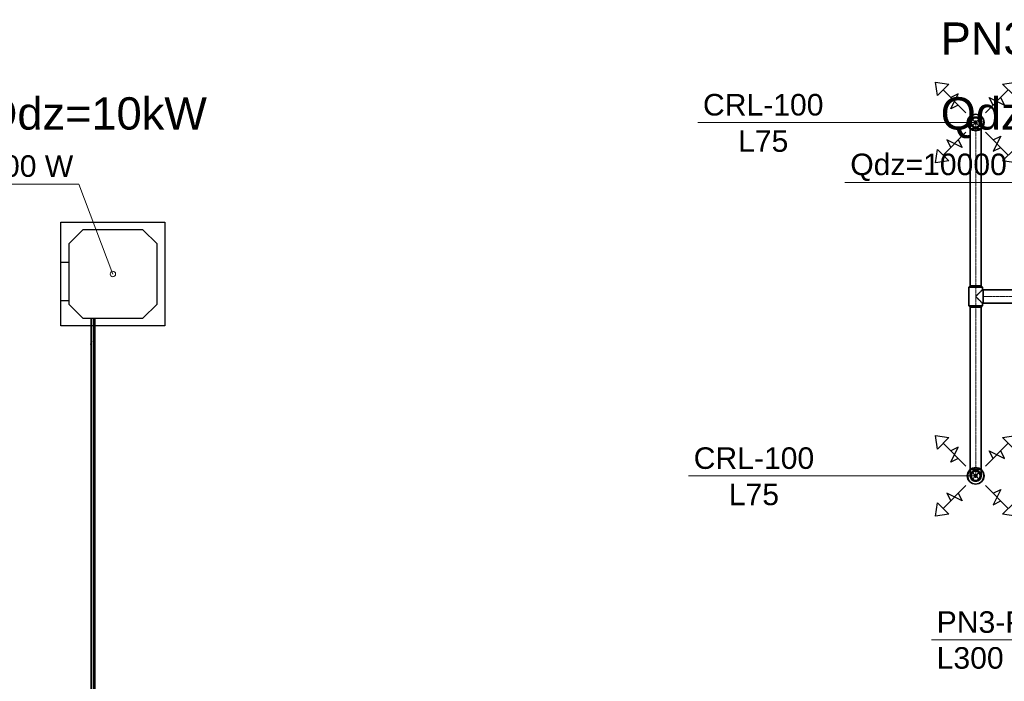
# Model space of a CAD drawing. Header units: millimetres. Extents: x -134161 to 355560, y -27497 to 30328.
# Tile 58 of 95: x 145552 to 154687, y -7383 to -1241. Entities that reach past the tile are written whole.
import ezdxf

# ---------------------------------------------------------------- set-up
doc = ezdxf.new("R2010")
doc.units = ezdxf.units.MM
for name, pattern in [('CenterLine', [17.2, 13, -2, 0.2, -2]), ('HIDDEN', [9.525, 6.35, -3.175]), ('UnderCeiling', [6.7, 4.2, -1, 0.5, -1])]:
    doc.linetypes.add(name, pattern=pattern)
for name, color, linetype in [('0000 RAKSTLAUKUMS - LAYOUT', 7, 'CONTINUOUS'), ('Dz1-Atpakalgaita', 7, 'CONTINUOUS'), ('Dz1-Fenkoils', 7, 'CONTINUOUS'), ('Dz1-Radiators', 7, 'CONTINUOUS'), ('Dz1-Teksts-', 7, 'CONTINUOUS'), ('Dz1-Turpgaita', 7, 'CONTINUOUS'), ('Vent-PN3-P', 7, 'CONTINUOUS'), ('Vent-PN3-P-Iekarta', 7, 'CONTINUOUS'), ('Vent-PN3-P-Plusmas bulta', 7, 'CONTINUOUS'), ('Vent-PN3-P-Teksts-', 7, 'CONTINUOUS')]:
    doc.layers.add(name, color=color, linetype=linetype)
doc.layers.add('AVK-K_uzdevums', color=6, linetype='CONTINUOUS', lineweight=30)
doc.layers.add('AVK-V_uzdevums', color=5, linetype='CONTINUOUS', lineweight=30)
doc.styles.add('Arial', font='arial.ttf', dxfattribs={"height": 187.5})
doc.styles.add('PBL', font='arial.ttf')

# ---------------------------------------------------------------- blocks, each defined once
blk = doc.blocks.new('*U1194')
at = {"layer": 'Vent-PN3-P-Teksts-', "color": 7, "linetype": 'Continuous', "lineweight": 15}
for p, q in [((11219.4, 11207.2, 2300), (10006.7, 11207.2, 2300)), ((12670.6, 11207.2, 2300), (11219.4, 11207.2, 2300))]:
    blk.add_line(p, q, dxfattribs=at)
at = {"layer": 'Vent-PN3-P-Teksts-', "color": 7, "linetype": 'Continuous', "lineweight": 25, "style": 'Arial'}
for s, p in [('CRL-100', (10054, 11272.2, 2300)), ('L75', (10380, 10935.4, 2300))]:
    blk.add_text(s, height=200, dxfattribs=at).set_placement(p)
blk = doc.blocks.new('*U1195')
at = {"layer": 'Vent-PN3-P-Teksts-', "color": 7, "linetype": 'Continuous', "lineweight": 15}
for p, q in [((11305.5, 14487.6, 2300), (10092.8, 14487.6, 2300)), ((12670.6, 14487.6, 2300), (11305.5, 14487.6, 2300))]:
    blk.add_line(p, q, dxfattribs=at)
at = {"layer": 'Vent-PN3-P-Teksts-', "color": 7, "linetype": 'Continuous', "lineweight": 25, "style": 'Arial'}
for s, p in [('CRL-100', (10140.1, 14552.6, 2300)), ('L75', (10466.1, 14215.8, 2300))]:
    blk.add_text(s, height=200, dxfattribs=at).set_placement(p)
blk = doc.blocks.new('*U1702')
at = {"layer": 'Vent-PN3-P-Teksts-', "color": 7, "linetype": 'Continuous', "lineweight": 15}
for p, q in [((14157.9, 10310.3, 2600), (13722, 9686, 2600)), ((13722, 9686, 2600), (12261.9, 9686, 2600))]:
    blk.add_line(p, q, dxfattribs=at)
at = {"layer": 'Vent-PN3-P-Teksts-', "color": 7, "linetype": 'Continuous', "lineweight": 25}
for p, q in [((13209.1, 9861.1, 2600), (13221.7, 9895.4, 2600)), ((13209.1, 9761.7, 2600), (13261.1, 9894.3, 2600)), ((13221.7, 9895.4, 2600), (13248.5, 9895.4, 2600)), ((13248.5, 9895.4, 2600), (13261.1, 9861.1, 2600)), ((13209.1, 9794.8, 2600), (13209.1, 9861.1, 2600)), ((13221.7, 9761.7, 2600), (13209.1, 9794.8, 2600)), ((13261.1, 9794.8, 2600), (13248.5, 9761.7, 2600)), ((13261.1, 9861.1, 2600), (13261.1, 9794.8, 2600)), ((13248.5, 9761.7, 2600), (13221.7, 9761.7, 2600))]:
    blk.add_line(p, q, dxfattribs=at)
at = {"layer": 'Vent-PN3-P-Teksts-', "color": 7, "linetype": 'Continuous', "lineweight": 25, "style": 'Arial'}
for s, p in [('PN3-P  200', (12308.6, 9750.3, 2600)), ('L300', (12308.6, 9417.4, 2600))]:
    blk.add_text(s, height=200, dxfattribs=at).set_placement(p)
blk = doc.blocks.new('*U1706')
at = {"layer": 'Vent-PN3-P', "color": 5, "linetype": 'UnderCeiling', "lineweight": 35}
for p, q in [((12608.1, 12784.7, 2600), (12620.6, 12772.7, 2600)), ((12733.1, 12784.7, 2600), (12720.6, 12772.7, 2600))]:
    blk.add_line(p, q, dxfattribs=at)
at = {"layer": 'Vent-PN3-P', "color": 7, "linetype": 'CenterLine', "lineweight": 18}
blk.add_line((12670.6, 12784.7, 2600), (12670.6, 12772.7, 2600), dxfattribs=at)
at = {"layer": 'Vent-PN3-P', "color": 5, "linetype": 'UnderCeiling', "lineweight": 35, "extrusion": (0, -1, 0)}
for centre, major_axis in [((12670.6, 12784.7, 2600), (62.5, 0)), ((12670.6, 12772.7, 2600), (50, 0))]:
    blk.add_ellipse(centre, major_axis=major_axis, ratio=1, start_param=0, end_param=3.141593, dxfattribs=at)
blk = doc.blocks.new('*U1707')
at = {"layer": 'Vent-PN3-P', "color": 5, "linetype": 'UnderCeiling', "lineweight": 35}
for p, q in [((12608.1, 12959.7, 2600), (12620.6, 12971.7, 2600)), ((12733.1, 12959.7, 2600), (12720.6, 12971.7, 2600))]:
    blk.add_line(p, q, dxfattribs=at)
at = {"layer": 'Vent-PN3-P', "color": 7, "linetype": 'CenterLine', "lineweight": 18}
blk.add_line((12670.6, 12959.7, 2600), (12670.6, 12971.7, 2600), dxfattribs=at)
at = {"layer": 'Vent-PN3-P', "color": 5, "linetype": 'UnderCeiling', "lineweight": 35, "extrusion": (0, 1, 0)}
for centre, major_axis in [((12670.6, 12959.7, 2600), (-62.5, 0)), ((12670.6, 12971.7, 2600), (-50, 0))]:
    blk.add_ellipse(centre, major_axis=major_axis, ratio=1, start_param=0, end_param=3.141593, dxfattribs=at)
blk = doc.blocks.new('*U1711')
at = {"layer": 'Vent-PN3-P-Plusmas bulta', "color": 7, "linetype": 'Continuous', "lineweight": 25}
for p, q in [((12314.9, 11456.8, 2269), (12297.2, 11580.6, 2269)), ((12297.2, 11580.6, 2269), (12421, 11562.9, 2269)), ((12314.9, 11456.8, 2269), (12297.2, 11580.6, 2269)), ((12297.2, 11580.6, 2269), (12421, 11562.9, 2269)), ((12421, 11562.9, 2269), (12314.9, 11456.8, 2269)), ((12920.2, 11562.9, 2269), (13043.9, 11580.6, 2269)), ((12920.2, 11562.9, 2269), (13043.9, 11580.6, 2269)), ((13026.3, 11456.8, 2269), (12920.2, 11562.9, 2269)), ((13043.9, 11580.6, 2269), (13026.3, 11456.8, 2269)), ((13043.9, 11580.6, 2269), (13026.3, 11456.8, 2269)), ((12580.1, 11297.7, 2269), (12367.9, 11509.9, 2269)), ((12438.7, 11333.1, 2269), (12509.4, 11474.5, 2269)), ((12509.4, 11474.5, 2269), (12438.7, 11439.2, 2269)), ((12761.1, 11297.7, 2269), (12973.2, 11509.9, 2269)), ((12831.8, 11368.4, 2269), (12796.5, 11439.2, 2269)), ((12796.5, 11439.2, 2269), (12937.9, 11368.4, 2269)), ((12937.9, 11368.4, 2269), (12902.5, 11439.2, 2269)), ((12509.4, 11368.4, 2269), (12438.7, 11333.1, 2269)), ((12580.1, 11116.7, 2269), (12367.9, 10904.6, 2269)), ((12761.1, 11116.7, 2269), (12973.2, 10904.6, 2269)), ((12831.8, 11046, 2269), (12902.5, 11081.4, 2269)), ((12902.5, 11081.4, 2269), (12831.8, 10939.9, 2269)), ((12544.7, 10975.3, 2269), (12403.3, 11046, 2269)), ((12403.3, 11046, 2269), (12438.7, 10975.3, 2269)), ((12509.4, 11046, 2269), (12544.7, 10975.3, 2269)), ((12831.8, 10939.9, 2269), (12902.5, 10975.3, 2269)), ((12297.2, 10833.9, 2269), (12314.9, 10957.6, 2269)), ((12297.2, 10833.9, 2269), (12314.9, 10957.6, 2269)), ((12314.9, 10957.6, 2269), (12421, 10851.5, 2269)), ((12920.2, 10851.5, 2269), (13026.3, 10957.6, 2269)), ((13026.3, 10957.6, 2269), (13043.9, 10833.9, 2269)), ((13026.3, 10957.6, 2269), (13043.9, 10833.9, 2269)), ((12421, 10851.5, 2269), (12297.2, 10833.9, 2269)), ((12421, 10851.5, 2269), (12297.2, 10833.9, 2269)), ((13043.9, 10833.9, 2269), (12920.2, 10851.5, 2269)), ((13043.9, 10833.9, 2269), (12920.2, 10851.5, 2269))]:
    blk.add_line(p, q, dxfattribs=at)
blk = doc.blocks.new('*U1712')
at = {"layer": 'Vent-PN3-P-Plusmas bulta', "color": 7, "linetype": 'Continuous', "lineweight": 25}
for p, q in [((12314.9, 14737.3, 2269), (12297.2, 14861, 2269)), ((12297.2, 14861, 2269), (12421, 14843.3, 2269)), ((12314.9, 14737.3, 2269), (12297.2, 14861, 2269)), ((12297.2, 14861, 2269), (12421, 14843.3, 2269)), ((12421, 14843.3, 2269), (12314.9, 14737.3, 2269)), ((12920.2, 14843.3, 2269), (13043.9, 14861, 2269)), ((12920.2, 14843.3, 2269), (13043.9, 14861, 2269)), ((13026.3, 14737.3, 2269), (12920.2, 14843.3, 2269)), ((13043.9, 14861, 2269), (13026.3, 14737.3, 2269)), ((13043.9, 14861, 2269), (13026.3, 14737.3, 2269)), ((12580.1, 14578.2, 2269), (12367.9, 14790.3, 2269)), ((12438.7, 14613.5, 2269), (12509.4, 14754.9, 2269)), ((12509.4, 14754.9, 2269), (12438.7, 14719.6, 2269)), ((12761.1, 14578.2, 2269), (12973.2, 14790.3, 2269)), ((12831.8, 14648.9, 2269), (12796.5, 14719.6, 2269)), ((12796.5, 14719.6, 2269), (12937.9, 14648.9, 2269)), ((12937.9, 14648.9, 2269), (12902.5, 14719.6, 2269)), ((12509.4, 14648.9, 2269), (12438.7, 14613.5, 2269)), ((12580.1, 14397.1, 2269), (12367.9, 14185, 2269)), ((12761.1, 14397.1, 2269), (12973.2, 14185, 2269)), ((12831.8, 14326.4, 2269), (12902.5, 14361.8, 2269)), ((12902.5, 14361.8, 2269), (12831.8, 14220.4, 2269)), ((12544.7, 14255.7, 2269), (12403.3, 14326.4, 2269)), ((12403.3, 14326.4, 2269), (12438.7, 14255.7, 2269)), ((12509.4, 14326.4, 2269), (12544.7, 14255.7, 2269)), ((12831.8, 14220.4, 2269), (12902.5, 14255.7, 2269)), ((12297.2, 14114.3, 2269), (12314.9, 14238, 2269)), ((12297.2, 14114.3, 2269), (12314.9, 14238, 2269)), ((12314.9, 14238, 2269), (12421, 14132, 2269)), ((12920.2, 14132, 2269), (13026.3, 14238, 2269)), ((13026.3, 14238, 2269), (13043.9, 14114.3, 2269)), ((13026.3, 14238, 2269), (13043.9, 14114.3, 2269)), ((12421, 14132, 2269), (12297.2, 14114.3, 2269)), ((12421, 14132, 2269), (12297.2, 14114.3, 2269)), ((13043.9, 14114.3, 2269), (12920.2, 14132, 2269)), ((13043.9, 14114.3, 2269), (12920.2, 14132, 2269))]:
    blk.add_line(p, q, dxfattribs=at)
blk = doc.blocks.new('*U1735')
at = {"layer": 'Vent-PN3-P', "color": 5, "linetype": 'UnderCeiling', "lineweight": 35}
for p, q in [((12739.3, 12934.7, 2600), (13980.9, 12934.7, 2600)), ((12739.3, 12809.7, 2600), (13980.9, 12809.7, 2600))]:
    blk.add_line(p, q, dxfattribs=at)
at = {"layer": 'Vent-PN3-P', "color": 7, "linetype": 'CenterLine', "lineweight": 18}
blk.add_line((12739.3, 12872.2, 2600), (13980.9, 12872.2, 2600), dxfattribs=at)
blk = doc.blocks.new('*U1736')
at = {"layer": 'Vent-PN3-P', "color": 5, "linetype": 'UnderCeiling', "lineweight": 35}
for p, q in [((12608.1, 12784.7, 2600), (12608.1, 12959.7, 2600)), ((12694.5, 12896.1, 2657.7), (12670.6, 12872.2, 2662.5)), ((12714.8, 12916.4, 2644.2), (12694.5, 12896.1, 2657.7)), ((12728.3, 12929.9, 2623.9), (12714.8, 12916.4, 2644.2)), ((12733.1, 12934.7, 2600), (12728.3, 12929.9, 2623.9)), ((12733.1, 12934.7, 2600), (12733.1, 12959.7, 2600)), ((12670.6, 12872.2, 2662.5), (12694.5, 12848.3, 2657.7)), ((12694.5, 12848.3, 2657.7), (12714.8, 12828, 2644.2)), ((12714.8, 12828, 2644.2), (12728.3, 12814.4, 2623.9)), ((12728.3, 12814.4, 2623.9), (12733.1, 12809.7, 2600)), ((12733.1, 12784.7, 2600), (12733.1, 12803.4, 2600))]:
    blk.add_line(p, q, dxfattribs=at)
at = {"layer": 'Vent-PN3-P', "color": 7, "linetype": 'CenterLine', "lineweight": 18}
blk.add_line((12670.6, 12784.7, 2600), (12670.6, 12959.7, 2600), dxfattribs=at)
at = {"layer": 'Vent-PN3-P', "color": 5, "linetype": 'UnderCeiling', "lineweight": 35}
blk.add_ellipse((12739.3, 12940.9, 2600), major_axis=(-6.25, 0), ratio=1, start_param=0, end_param=1.570796, dxfattribs=at)
at = {"layer": 'Vent-PN3-P', "color": 5, "linetype": 'UnderCeiling', "lineweight": 35, "extrusion": (1, 0, 0)}
blk.add_ellipse((12739.3, 12872.2, 2600), major_axis=(0, 62.5), ratio=1, start_param=0, end_param=3.141593, dxfattribs=at)
at = {"layer": 'Vent-PN3-P', "color": 5, "linetype": 'UnderCeiling', "lineweight": 35, "extrusion": (0, 0, -1)}
blk.add_ellipse((12739.3, 12803.4, 2600), major_axis=(-6.25, 0), ratio=1, start_param=0, end_param=1.570796, dxfattribs=at)
blk = doc.blocks.new('*U1737')
at = {"layer": 'Vent-PN3-P', "color": 5, "linetype": 'UnderCeiling', "lineweight": 35}
for p, q in [((12620.6, 12772.7, 2600), (12620.6, 11267.2, 2600)), ((12720.6, 12772.7, 2600), (12720.6, 11267.2, 2600))]:
    blk.add_line(p, q, dxfattribs=at)
at = {"layer": 'Vent-PN3-P', "color": 7, "linetype": 'CenterLine', "lineweight": 18}
blk.add_line((12670.6, 12772.7, 2600), (12670.6, 11267.2, 2600), dxfattribs=at)
blk = doc.blocks.new('*U1745')
at = {"layer": 'Vent-PN3-P', "color": 5, "linetype": 'UnderCeiling', "lineweight": 35}
for p, q in [((12620.6, 14427.6, 2600), (12620.6, 12971.7, 2600)), ((12720.6, 14427.6, 2600), (12720.6, 12971.7, 2600))]:
    blk.add_line(p, q, dxfattribs=at)
at = {"layer": 'Vent-PN3-P', "color": 7, "linetype": 'CenterLine', "lineweight": 18}
blk.add_line((12670.6, 14427.6, 2600), (12670.6, 12971.7, 2600), dxfattribs=at)
blk = doc.blocks.new('*U1746')
at = {"layer": 'Vent-PN3-P', "color": 7, "linetype": 'UnderCeiling', "lineweight": 18}
for p, q in [((12705.9, 11242.6, 2540), (12635.2, 11171.9, 2540)), ((12705.9, 11171.9, 2540), (12635.2, 11242.6, 2540))]:
    blk.add_line(p, q, dxfattribs=at)
at = {"layer": 'Vent-PN3-P', "color": 5, "linetype": 'UnderCeiling', "lineweight": 35, "extrusion": (0, 1, 0)}
blk.add_ellipse((12670.6, 11267.2, 2600), major_axis=(-50, 0), ratio=1, start_param=0, end_param=3.141593, dxfattribs=at)
at = {"layer": 'Vent-PN3-P', "color": 5, "linetype": 'UnderCeiling', "lineweight": 35, "extrusion": (1, 0, 0)}
for centre in [(12620.6, 11267.2, 2540), (12720.6, 11267.2, 2540)]:
    blk.add_ellipse(centre, major_axis=(0, 0, 60), ratio=1, start_param=0, end_param=1.570796, dxfattribs=at)
at = {"layer": 'Vent-PN3-P', "color": 7, "linetype": 'HIDDEN', "lineweight": -3, "extrusion": (0, 0, -1)}
blk.add_ellipse((12670.6, 11207.2, 2540), major_axis=(-50, 0), ratio=1, start_param=0, end_param=3.141593, dxfattribs=at)
at = {"layer": 'Vent-PN3-P', "color": 7, "linetype": 'CenterLine', "lineweight": 18, "extrusion": (1, 0, 0)}
blk.add_ellipse((12670.6, 11267.2, 2540), major_axis=(0, 0, 60), ratio=1, start_param=0, end_param=1.570796, dxfattribs=at)
at = {"layer": 'Vent-PN3-P', "color": 5, "linetype": 'UnderCeiling', "lineweight": 35, "extrusion": (0, 0, -1)}
blk.add_ellipse((12670.6, 11207.2, 2540), major_axis=(50, 0), ratio=1, start_param=0, end_param=3.141593, dxfattribs=at)
blk = doc.blocks.new('*U1747')
at = {"layer": 'Vent-PN3-P-Iekarta', "color": 5, "linetype": 'Continuous', "lineweight": 35}
for p, q in [((12598.5, 11237.1, 2300), (12592.6, 11207.2, 2300)), ((12615.4, 11262.4, 2300), (12598.5, 11237.1, 2300)), ((12640.7, 11279.3, 2300), (12615.4, 11262.4, 2300)), ((12635.2, 11242.6, 2339), (12624.4, 11226.4, 2339)), ((12635.2, 11242.6, 2300), (12624.4, 11226.4, 2300)), ((12640.5, 11237.3, 2290), (12631.3, 11223.5, 2290)), ((12640.5, 11237.3, 2347), (12631.3, 11223.5, 2347)), ((12651.5, 11253.4, 2339), (12635.2, 11242.6, 2339)), ((12651.5, 11253.4, 2300), (12635.2, 11242.6, 2300)), ((12654.3, 11246.5, 2290), (12640.5, 11237.3, 2290)), ((12654.3, 11246.5, 2347), (12640.5, 11237.3, 2347)), ((12670.6, 11285.2, 2300), (12640.7, 11279.3, 2300)), ((12670.6, 11257.2, 2339), (12651.5, 11253.4, 2339)), ((12670.6, 11257.2, 2300), (12651.5, 11253.4, 2300)), ((12670.6, 11249.7, 2290), (12654.3, 11246.5, 2290)), ((12670.6, 11249.7, 2347), (12654.3, 11246.5, 2347)), ((12700.4, 11279.3, 2300), (12670.6, 11285.2, 2300)), ((12689.7, 11253.4, 2339), (12670.6, 11257.2, 2339)), ((12689.7, 11253.4, 2300), (12670.6, 11257.2, 2300)), ((12686.9, 11246.5, 2290), (12670.6, 11249.7, 2290)), ((12686.9, 11246.5, 2347), (12670.6, 11249.7, 2347)), ((12700.6, 11237.3, 2290), (12686.9, 11246.5, 2290)), ((12700.6, 11237.3, 2347), (12686.9, 11246.5, 2347)), ((12705.9, 11242.6, 2339), (12689.7, 11253.4, 2339)), ((12705.9, 11242.6, 2300), (12689.7, 11253.4, 2300)), ((12725.7, 11262.4, 2300), (12700.4, 11279.3, 2300)), ((12709.9, 11223.5, 2290), (12700.6, 11237.3, 2290)), ((12709.9, 11223.5, 2347), (12700.6, 11237.3, 2347)), ((12716.8, 11226.4, 2339), (12705.9, 11242.6, 2339)), ((12716.8, 11226.4, 2300), (12705.9, 11242.6, 2300)), ((12742.7, 11237.1, 2300), (12725.7, 11262.4, 2300)), ((12748.6, 11207.2, 2300), (12742.7, 11237.1, 2300)), ((12592.6, 11207.2, 2300), (12598.5, 11177.4, 2300)), ((12598.5, 11177.4, 2300), (12615.4, 11152.1, 2300)), ((12615.4, 11152.1, 2300), (12640.7, 11135.2, 2300)), ((12624.4, 11226.4, 2339), (12620.6, 11207.2, 2339)), ((12624.4, 11226.4, 2300), (12620.6, 11207.2, 2300)), ((12620.6, 11207.2, 2339), (12624.4, 11188.1, 2339)), ((12620.6, 11207.2, 2300), (12624.4, 11188.1, 2300)), ((12624.4, 11188.1, 2339), (12635.2, 11171.9, 2339)), ((12624.4, 11188.1, 2300), (12635.2, 11171.9, 2300)), ((12631.3, 11223.5, 2290), (12628.1, 11207.2, 2290)), ((12631.3, 11223.5, 2347), (12628.1, 11207.2, 2347)), ((12628.1, 11207.2, 2290), (12631.3, 11191, 2290)), ((12628.1, 11207.2, 2347), (12631.3, 11191, 2347)), ((12631.3, 11191, 2290), (12640.5, 11177.2, 2290)), ((12631.3, 11191, 2347), (12640.5, 11177.2, 2347)), ((12635.2, 11171.9, 2339), (12651.5, 11161, 2339)), ((12635.2, 11171.9, 2300), (12651.5, 11161, 2300)), ((12640.5, 11177.2, 2290), (12654.3, 11168, 2290)), ((12640.5, 11177.2, 2347), (12654.3, 11168, 2347)), ((12651.5, 11161, 2339), (12670.6, 11157.2, 2339)), ((12651.5, 11161, 2300), (12670.6, 11157.2, 2300)), ((12654.3, 11168, 2290), (12670.6, 11164.7, 2290)), ((12654.3, 11168, 2347), (12670.6, 11164.7, 2347)), ((12659.5, 11211.8, 2284), (12658.6, 11207.2, 2284)), ((12658.6, 11207.2, 2284), (12659.5, 11202.6, 2284)), ((12662.1, 11215.7, 2284), (12659.5, 11211.8, 2284)), ((12659.5, 11202.6, 2284), (12662.1, 11198.7, 2284)), ((12666, 11218.3, 2284), (12662.1, 11215.7, 2284)), ((12662.1, 11198.7, 2284), (12666, 11196.1, 2284)), ((12670.6, 11219.2, 2284), (12666, 11218.3, 2284)), ((12666, 11196.1, 2284), (12670.6, 11195.2, 2284)), ((12675.2, 11218.3, 2284), (12670.6, 11219.2, 2284)), ((12670.6, 11195.2, 2284), (12675.2, 11196.1, 2284)), ((12670.6, 11164.7, 2290), (12686.9, 11168, 2290)), ((12670.6, 11164.7, 2347), (12686.9, 11168, 2347)), ((12670.6, 11157.2, 2339), (12689.7, 11161, 2339)), ((12670.6, 11157.2, 2300), (12689.7, 11161, 2300)), ((12679.1, 11215.7, 2284), (12675.2, 11218.3, 2284)), ((12675.2, 11196.1, 2284), (12679.1, 11198.7, 2284)), ((12681.7, 11211.8, 2284), (12679.1, 11215.7, 2284)), ((12679.1, 11198.7, 2284), (12681.7, 11202.6, 2284)), ((12682.6, 11207.2, 2284), (12681.7, 11211.8, 2284)), ((12681.7, 11202.6, 2284), (12682.6, 11207.2, 2284)), ((12686.9, 11168, 2290), (12700.6, 11177.2, 2290)), ((12686.9, 11168, 2347), (12700.6, 11177.2, 2347)), ((12689.7, 11161, 2339), (12705.9, 11171.9, 2339)), ((12689.7, 11161, 2300), (12705.9, 11171.9, 2300)), ((12700.4, 11135.2, 2300), (12725.7, 11152.1, 2300)), ((12700.6, 11177.2, 2290), (12709.9, 11191, 2290)), ((12700.6, 11177.2, 2347), (12709.9, 11191, 2347)), ((12705.9, 11171.9, 2339), (12716.8, 11188.1, 2339)), ((12705.9, 11171.9, 2300), (12716.8, 11188.1, 2300)), ((12713.1, 11207.2, 2290), (12709.9, 11223.5, 2290)), ((12713.1, 11207.2, 2347), (12709.9, 11223.5, 2347)), ((12709.9, 11191, 2290), (12713.1, 11207.2, 2290)), ((12709.9, 11191, 2347), (12713.1, 11207.2, 2347)), ((12720.6, 11207.2, 2339), (12716.8, 11226.4, 2339)), ((12720.6, 11207.2, 2300), (12716.8, 11226.4, 2300)), ((12716.8, 11188.1, 2339), (12720.6, 11207.2, 2339)), ((12716.8, 11188.1, 2300), (12720.6, 11207.2, 2300)), ((12725.7, 11152.1, 2300), (12742.7, 11177.4, 2300)), ((12742.7, 11177.4, 2300), (12748.6, 11207.2, 2300)), ((12640.7, 11135.2, 2300), (12670.6, 11129.2, 2300)), ((12670.6, 11129.2, 2300), (12700.4, 11135.2, 2300))]:
    blk.add_line(p, q, dxfattribs=at)
at = {"layer": 'Vent-PN3-P-Iekarta', "color": 7, "linetype": 'HIDDEN', "lineweight": -3}
for p, q in [((12617.6, 11260.3, 2275), (12601.3, 11235.9, 2275)), ((12617.6, 11260.3, 2269), (12601.3, 11235.9, 2269)), ((12641.9, 11276.5, 2275), (12617.6, 11260.3, 2275)), ((12641.9, 11276.5, 2269), (12617.6, 11260.3, 2269)), ((12670.6, 11282.2, 2275), (12641.9, 11276.5, 2275)), ((12670.6, 11282.2, 2269), (12641.9, 11276.5, 2269)), ((12699.3, 11276.5, 2275), (12670.6, 11282.2, 2275)), ((12699.3, 11276.5, 2269), (12670.6, 11282.2, 2269)), ((12723.6, 11260.3, 2275), (12699.3, 11276.5, 2275)), ((12723.6, 11260.3, 2269), (12699.3, 11276.5, 2269)), ((12739.9, 11235.9, 2275), (12723.6, 11260.3, 2275)), ((12739.9, 11235.9, 2269), (12723.6, 11260.3, 2269)), ((12601.3, 11235.9, 2275), (12595.6, 11207.2, 2275)), ((12601.3, 11235.9, 2269), (12595.6, 11207.2, 2269)), ((12595.6, 11207.2, 2275), (12601.3, 11178.5, 2275)), ((12595.6, 11207.2, 2269), (12601.3, 11178.5, 2269)), ((12601.3, 11178.5, 2275), (12617.6, 11154.2, 2275)), ((12601.3, 11178.5, 2269), (12617.6, 11154.2, 2269)), ((12617.6, 11154.2, 2275), (12641.9, 11137.9, 2275)), ((12617.6, 11154.2, 2269), (12641.9, 11137.9, 2269)), ((12699.3, 11137.9, 2275), (12723.6, 11154.2, 2275)), ((12699.3, 11137.9, 2269), (12723.6, 11154.2, 2269)), ((12723.6, 11154.2, 2275), (12739.9, 11178.5, 2275)), ((12723.6, 11154.2, 2269), (12739.9, 11178.5, 2269)), ((12745.6, 11207.2, 2275), (12739.9, 11235.9, 2275)), ((12745.6, 11207.2, 2269), (12739.9, 11235.9, 2269)), ((12739.9, 11178.5, 2275), (12745.6, 11207.2, 2275)), ((12739.9, 11178.5, 2269), (12745.6, 11207.2, 2269)), ((12641.9, 11137.9, 2275), (12670.6, 11132.2, 2275)), ((12641.9, 11137.9, 2269), (12670.6, 11132.2, 2269)), ((12670.6, 11132.2, 2275), (12699.3, 11137.9, 2275)), ((12670.6, 11132.2, 2269), (12699.3, 11137.9, 2269))]:
    blk.add_line(p, q, dxfattribs=at)
at = {"layer": 'Vent-PN3-P-Iekarta', "color": 5, "linetype": 'Continuous', "lineweight": 35}
blk.add_circle((12670.6, 11207.2, 2284), 12, dxfattribs=at)
blk = doc.blocks.new('*U1748')
at = {"layer": 'Vent-PN3-P', "color": 7, "linetype": 'Continuous', "lineweight": -3}
blk.add_line((12670.6, 11207.2, 2420), (12670.6, 11207.2, 2419), dxfattribs=at)
blk = doc.blocks.new('*U1749')
at = {"layer": 'Vent-PN3-P-Iekarta', "color": 5, "linetype": 'Continuous', "lineweight": 35}
for p, q in [((12615.4, 14542.8, 2300), (12598.5, 14517.5, 2300)), ((12640.7, 14559.7, 2300), (12615.4, 14542.8, 2300)), ((12651.5, 14533.8, 2339), (12635.2, 14523, 2339)), ((12651.5, 14533.8, 2300), (12635.2, 14523, 2300)), ((12654.3, 14526.9, 2290), (12640.5, 14517.7, 2290)), ((12654.3, 14526.9, 2347), (12640.5, 14517.7, 2347)), ((12670.6, 14565.6, 2300), (12640.7, 14559.7, 2300)), ((12670.6, 14537.6, 2339), (12651.5, 14533.8, 2339)), ((12670.6, 14537.6, 2300), (12651.5, 14533.8, 2300)), ((12670.6, 14530.1, 2290), (12654.3, 14526.9, 2290)), ((12670.6, 14530.1, 2347), (12654.3, 14526.9, 2347)), ((12700.4, 14559.7, 2300), (12670.6, 14565.6, 2300)), ((12689.7, 14533.8, 2339), (12670.6, 14537.6, 2339)), ((12689.7, 14533.8, 2300), (12670.6, 14537.6, 2300)), ((12686.9, 14526.9, 2290), (12670.6, 14530.1, 2290)), ((12686.9, 14526.9, 2347), (12670.6, 14530.1, 2347)), ((12700.6, 14517.7, 2290), (12686.9, 14526.9, 2290)), ((12700.6, 14517.7, 2347), (12686.9, 14526.9, 2347)), ((12705.9, 14523, 2339), (12689.7, 14533.8, 2339)), ((12705.9, 14523, 2300), (12689.7, 14533.8, 2300)), ((12725.7, 14542.8, 2300), (12700.4, 14559.7, 2300)), ((12742.7, 14517.5, 2300), (12725.7, 14542.8, 2300)), ((12598.5, 14517.5, 2300), (12592.6, 14487.6, 2300)), ((12592.6, 14487.6, 2300), (12598.5, 14457.8, 2300)), ((12598.5, 14457.8, 2300), (12615.4, 14432.5, 2300)), ((12624.4, 14506.8, 2339), (12620.6, 14487.6, 2339)), ((12624.4, 14506.8, 2300), (12620.6, 14487.6, 2300)), ((12620.6, 14487.6, 2339), (12624.4, 14468.5, 2339)), ((12620.6, 14487.6, 2300), (12624.4, 14468.5, 2300)), ((12635.2, 14523, 2339), (12624.4, 14506.8, 2339)), ((12635.2, 14523, 2300), (12624.4, 14506.8, 2300)), ((12624.4, 14468.5, 2339), (12635.2, 14452.3, 2339)), ((12624.4, 14468.5, 2300), (12635.2, 14452.3, 2300)), ((12631.3, 14503.9, 2290), (12628.1, 14487.6, 2290)), ((12631.3, 14503.9, 2347), (12628.1, 14487.6, 2347)), ((12628.1, 14487.6, 2290), (12631.3, 14471.4, 2290)), ((12628.1, 14487.6, 2347), (12631.3, 14471.4, 2347)), ((12640.5, 14517.7, 2290), (12631.3, 14503.9, 2290)), ((12640.5, 14517.7, 2347), (12631.3, 14503.9, 2347)), ((12631.3, 14471.4, 2290), (12640.5, 14457.6, 2290)), ((12631.3, 14471.4, 2347), (12640.5, 14457.6, 2347)), ((12635.2, 14452.3, 2339), (12651.5, 14441.4, 2339)), ((12635.2, 14452.3, 2300), (12651.5, 14441.4, 2300)), ((12640.5, 14457.6, 2290), (12654.3, 14448.4, 2290)), ((12640.5, 14457.6, 2347), (12654.3, 14448.4, 2347)), ((12651.5, 14441.4, 2339), (12670.6, 14437.6, 2339)), ((12651.5, 14441.4, 2300), (12670.6, 14437.6, 2300)), ((12654.3, 14448.4, 2290), (12670.6, 14445.1, 2290)), ((12654.3, 14448.4, 2347), (12670.6, 14445.1, 2347)), ((12659.5, 14492.2, 2284), (12658.6, 14487.6, 2284)), ((12658.6, 14487.6, 2284), (12659.5, 14483, 2284)), ((12662.1, 14496.1, 2284), (12659.5, 14492.2, 2284)), ((12659.5, 14483, 2284), (12662.1, 14479.2, 2284)), ((12666, 14498.7, 2284), (12662.1, 14496.1, 2284)), ((12662.1, 14479.2, 2284), (12666, 14476.6, 2284)), ((12670.6, 14499.6, 2284), (12666, 14498.7, 2284)), ((12666, 14476.6, 2284), (12670.6, 14475.6, 2284)), ((12675.2, 14498.7, 2284), (12670.6, 14499.6, 2284)), ((12670.6, 14475.6, 2284), (12675.2, 14476.6, 2284)), ((12670.6, 14445.1, 2290), (12686.9, 14448.4, 2290)), ((12670.6, 14445.1, 2347), (12686.9, 14448.4, 2347)), ((12670.6, 14437.6, 2339), (12689.7, 14441.4, 2339)), ((12670.6, 14437.6, 2300), (12689.7, 14441.4, 2300)), ((12679.1, 14496.1, 2284), (12675.2, 14498.7, 2284)), ((12675.2, 14476.6, 2284), (12679.1, 14479.2, 2284)), ((12681.7, 14492.2, 2284), (12679.1, 14496.1, 2284)), ((12679.1, 14479.2, 2284), (12681.7, 14483, 2284)), ((12682.6, 14487.6, 2284), (12681.7, 14492.2, 2284)), ((12681.7, 14483, 2284), (12682.6, 14487.6, 2284)), ((12686.9, 14448.4, 2290), (12700.6, 14457.6, 2290)), ((12686.9, 14448.4, 2347), (12700.6, 14457.6, 2347)), ((12689.7, 14441.4, 2339), (12705.9, 14452.3, 2339)), ((12689.7, 14441.4, 2300), (12705.9, 14452.3, 2300)), ((12709.9, 14503.9, 2290), (12700.6, 14517.7, 2290)), ((12709.9, 14503.9, 2347), (12700.6, 14517.7, 2347)), ((12700.6, 14457.6, 2290), (12709.9, 14471.4, 2290)), ((12700.6, 14457.6, 2347), (12709.9, 14471.4, 2347)), ((12716.8, 14506.8, 2339), (12705.9, 14523, 2339)), ((12716.8, 14506.8, 2300), (12705.9, 14523, 2300)), ((12705.9, 14452.3, 2339), (12716.8, 14468.5, 2339)), ((12705.9, 14452.3, 2300), (12716.8, 14468.5, 2300)), ((12713.1, 14487.6, 2290), (12709.9, 14503.9, 2290)), ((12713.1, 14487.6, 2347), (12709.9, 14503.9, 2347)), ((12709.9, 14471.4, 2290), (12713.1, 14487.6, 2290)), ((12709.9, 14471.4, 2347), (12713.1, 14487.6, 2347)), ((12720.6, 14487.6, 2339), (12716.8, 14506.8, 2339)), ((12720.6, 14487.6, 2300), (12716.8, 14506.8, 2300)), ((12716.8, 14468.5, 2339), (12720.6, 14487.6, 2339)), ((12716.8, 14468.5, 2300), (12720.6, 14487.6, 2300)), ((12725.7, 14432.5, 2300), (12742.7, 14457.8, 2300)), ((12748.6, 14487.6, 2300), (12742.7, 14517.5, 2300)), ((12742.7, 14457.8, 2300), (12748.6, 14487.6, 2300)), ((12615.4, 14432.5, 2300), (12640.7, 14415.6, 2300)), ((12640.7, 14415.6, 2300), (12670.6, 14409.6, 2300)), ((12670.6, 14409.6, 2300), (12700.4, 14415.6, 2300)), ((12700.4, 14415.6, 2300), (12725.7, 14432.5, 2300))]:
    blk.add_line(p, q, dxfattribs=at)
at = {"layer": 'Vent-PN3-P-Iekarta', "color": 7, "linetype": 'HIDDEN', "lineweight": -3}
for p, q in [((12617.6, 14540.7, 2275), (12601.3, 14516.3, 2275)), ((12617.6, 14540.7, 2269), (12601.3, 14516.3, 2269)), ((12641.9, 14556.9, 2275), (12617.6, 14540.7, 2275)), ((12641.9, 14556.9, 2269), (12617.6, 14540.7, 2269)), ((12670.6, 14562.6, 2275), (12641.9, 14556.9, 2275)), ((12670.6, 14562.6, 2269), (12641.9, 14556.9, 2269)), ((12699.3, 14556.9, 2275), (12670.6, 14562.6, 2275)), ((12699.3, 14556.9, 2269), (12670.6, 14562.6, 2269)), ((12723.6, 14540.7, 2275), (12699.3, 14556.9, 2275)), ((12723.6, 14540.7, 2269), (12699.3, 14556.9, 2269)), ((12739.9, 14516.3, 2275), (12723.6, 14540.7, 2275)), ((12739.9, 14516.3, 2269), (12723.6, 14540.7, 2269)), ((12601.3, 14516.3, 2275), (12595.6, 14487.6, 2275)), ((12601.3, 14516.3, 2269), (12595.6, 14487.6, 2269)), ((12595.6, 14487.6, 2275), (12601.3, 14458.9, 2275)), ((12595.6, 14487.6, 2269), (12601.3, 14458.9, 2269)), ((12601.3, 14458.9, 2275), (12617.6, 14434.6, 2275)), ((12601.3, 14458.9, 2269), (12617.6, 14434.6, 2269)), ((12617.6, 14434.6, 2275), (12641.9, 14418.4, 2275)), ((12617.6, 14434.6, 2269), (12641.9, 14418.4, 2269)), ((12699.3, 14418.4, 2275), (12723.6, 14434.6, 2275)), ((12699.3, 14418.4, 2269), (12723.6, 14434.6, 2269)), ((12723.6, 14434.6, 2275), (12739.9, 14458.9, 2275)), ((12723.6, 14434.6, 2269), (12739.9, 14458.9, 2269)), ((12745.6, 14487.6, 2275), (12739.9, 14516.3, 2275)), ((12745.6, 14487.6, 2269), (12739.9, 14516.3, 2269)), ((12739.9, 14458.9, 2275), (12745.6, 14487.6, 2275)), ((12739.9, 14458.9, 2269), (12745.6, 14487.6, 2269)), ((12641.9, 14418.4, 2275), (12670.6, 14412.6, 2275)), ((12641.9, 14418.4, 2269), (12670.6, 14412.6, 2269)), ((12670.6, 14412.6, 2275), (12699.3, 14418.4, 2275)), ((12670.6, 14412.6, 2269), (12699.3, 14418.4, 2269))]:
    blk.add_line(p, q, dxfattribs=at)
at = {"layer": 'Vent-PN3-P-Iekarta', "color": 5, "linetype": 'Continuous', "lineweight": 35}
blk.add_circle((12670.6, 14487.6, 2284), 12, dxfattribs=at)
blk = doc.blocks.new('*U1750')
at = {"layer": 'Vent-PN3-P', "color": 7, "linetype": 'Continuous', "lineweight": -3}
blk.add_line((12670.6, 14487.6, 2420), (12670.6, 14487.6, 2419), dxfattribs=at)
blk = doc.blocks.new('*U1751')
at = {"layer": 'Vent-PN3-P', "color": 7, "linetype": 'UnderCeiling', "lineweight": 18}
for p, q in [((12635.2, 14452.3, 2540), (12705.9, 14523, 2540)), ((12635.2, 14523, 2540), (12705.9, 14452.3, 2540))]:
    blk.add_line(p, q, dxfattribs=at)
at = {"layer": 'Vent-PN3-P', "color": 5, "linetype": 'UnderCeiling', "lineweight": 35, "extrusion": (0, 0, -1)}
blk.add_ellipse((12670.6, 14487.6, 2540), major_axis=(-50, 0), ratio=1, start_param=0, end_param=3.141593, dxfattribs=at)
at = {"layer": 'Vent-PN3-P', "color": 7, "linetype": 'HIDDEN', "lineweight": -3, "extrusion": (0, 0, -1)}
blk.add_ellipse((12670.6, 14487.6, 2540), major_axis=(50, 0), ratio=1, start_param=0, end_param=3.141593, dxfattribs=at)
at = {"layer": 'Vent-PN3-P', "color": 5, "linetype": 'UnderCeiling', "lineweight": 35, "extrusion": (-1, 0, 0)}
for centre in [(12620.6, 14427.6, 2540), (12720.6, 14427.6, 2540)]:
    blk.add_ellipse(centre, major_axis=(0, 0, 60), ratio=1, start_param=0, end_param=1.570796, dxfattribs=at)
at = {"layer": 'Vent-PN3-P', "color": 7, "linetype": 'CenterLine', "lineweight": 18, "extrusion": (-1, 0, 0)}
blk.add_ellipse((12670.6, 14427.6, 2540), major_axis=(0, 0, 60), ratio=1, start_param=0, end_param=1.570796, dxfattribs=at)
at = {"layer": 'Vent-PN3-P', "color": 5, "linetype": 'UnderCeiling', "lineweight": 35, "extrusion": (0, -1, 0)}
blk.add_ellipse((12670.6, 14427.6, 2600), major_axis=(50, 0), ratio=1, start_param=0, end_param=3.141593, dxfattribs=at)
blk = doc.blocks.new('*U1970')
at = {"layer": 'Dz1-Teksts-', "color": 7, "linetype": 'Continuous', "lineweight": 0}
for p, q in [((13350.8, 13930, 2500), (11456.8, 13930, 2500)), ((13630.6, 13081.2, 2500), (13350.8, 13930, 2500))]:
    blk.add_line(p, q, dxfattribs=at)
at = {"layer": 'Dz1-Teksts-', "color": 7, "linetype": 'Continuous', "lineweight": 0, "extrusion": (0, 0, -1)}
blk.add_circle((-13630.6, 13081.2, -2500), 25, dxfattribs=at)
at = {"layer": 'Dz1-Teksts-', "color": 7, "linetype": 'Continuous', "lineweight": 0, "style": 'Arial'}
blk.add_text('Qdz=10000 W', height=200, dxfattribs=at).set_placement((11506.9, 13998.9, 2500))
blk = doc.blocks.new('*U1983')
at = {"layer": 'Dz1-Atpakalgaita', "color": 6, "linetype": 'UnderCeiling', "lineweight": 25}
for p, q in [((4486.4, 12441.8, 2800), (4486.4, 8221.3, 2800)), ((4496.4, 12441.8, 2800), (4496.4, 8221.3, 2800))]:
    blk.add_line(p, q, dxfattribs=at)
blk = doc.blocks.new('*U1984')
at = {"layer": 'Dz1-Turpgaita', "color": 4, "linetype": 'UnderCeiling', "lineweight": 25}
for p, q in [((4459.4, 12423.8, 2800), (4459.4, 8186.3, 2800)), ((4465.4, 12423.8, 2800), (4465.4, 8186.3, 2800))]:
    blk.add_line(p, q, dxfattribs=at)
blk = doc.blocks.new('*U1985')
at = {"layer": 'Dz1-Teksts-', "color": 7, "linetype": 'Continuous', "lineweight": 0}
for p, q in [((4347.6, 13914.2, 2500), (2453.6, 13914.2, 2500)), ((4664.9, 13081.2, 2500), (4347.6, 13914.2, 2500))]:
    blk.add_line(p, q, dxfattribs=at)
at = {"layer": 'Dz1-Teksts-', "color": 7, "linetype": 'Continuous', "lineweight": 0, "extrusion": (0, 0, -1)}
blk.add_circle((-4664.9, 13081.2, -2500), 25, dxfattribs=at)
at = {"layer": 'Dz1-Teksts-', "color": 7, "linetype": 'Continuous', "lineweight": 0, "style": 'Arial'}
blk.add_text('Qdz=10000 W', height=200, dxfattribs=at).set_placement((2503.7, 13983.1, 2500))
blk = doc.blocks.new('*U1986')
at = {"layer": 'Dz1-Turpgaita', "color": 4, "linetype": 'UnderCeiling', "lineweight": 25, "extrusion": (0, 0.707107, -0.707107)}
blk.add_ellipse((4462.4, 12430.1, 2797.4), major_axis=(-3, 0), ratio=1, start_param=0, end_param=3.141593, dxfattribs=at)
at = {"layer": 'Dz1-Turpgaita', "color": 7, "linetype": 'HIDDEN', "lineweight": -3, "extrusion": (0, 0.707107, -0.707107)}
blk.add_ellipse((4462.4, 12430.1, 2797.4), major_axis=(3, 0), ratio=1, start_param=0, end_param=3.141593, dxfattribs=at)
at = {"layer": 'Dz1-Turpgaita', "color": 4, "linetype": 'UnderCeiling', "lineweight": 25, "extrusion": (1, 0, 0)}
for centre in [(4459.4, 12423.8, 2791), (4465.4, 12423.8, 2791)]:
    blk.add_ellipse(centre, major_axis=(0, 6.36, 6.36), ratio=1, start_param=0, end_param=0.785398, dxfattribs=at)
at = {"layer": 'Dz1-Turpgaita', "color": 4, "linetype": 'UnderCeiling', "lineweight": 25, "extrusion": (0, -1, 0)}
blk.add_ellipse((4462.4, 12423.8, 2800), major_axis=(3, 0), ratio=1, start_param=0, end_param=3.141593, dxfattribs=at)
blk = doc.blocks.new('*U1987')
at = {"layer": 'Dz1-Turpgaita', "color": 4, "linetype": 'UnderCeiling', "lineweight": 25}
for p, q in [((4459.4, 12472.8, 2754.6), (4459.4, 12430.1, 2797.4)), ((4465.4, 12472.8, 2754.6), (4465.4, 12430.1, 2797.4))]:
    blk.add_line(p, q, dxfattribs=at)
blk = doc.blocks.new('*U1988')
at = {"layer": 'Dz1-Atpakalgaita', "color": 6, "linetype": 'UnderCeiling', "lineweight": 25, "extrusion": (0, 0, -1)}
blk.add_ellipse((4491.4, 12456.8, 2785), major_axis=(-5, 0), ratio=1, start_param=0, end_param=3.141593, dxfattribs=at)
at = {"layer": 'Dz1-Atpakalgaita', "color": 7, "linetype": 'HIDDEN', "lineweight": -3, "extrusion": (0, 0, -1)}
blk.add_ellipse((4491.4, 12456.8, 2785), major_axis=(5, 0), ratio=1, start_param=0, end_param=3.141593, dxfattribs=at)
at = {"layer": 'Dz1-Atpakalgaita', "color": 6, "linetype": 'UnderCeiling', "lineweight": 25, "extrusion": (1, 0, 0)}
for centre in [(4486.4, 12441.8, 2785), (4496.4, 12441.8, 2785)]:
    blk.add_ellipse(centre, major_axis=(0, 15), ratio=1, start_param=0, end_param=1.570796, dxfattribs=at)
at = {"layer": 'Dz1-Atpakalgaita', "color": 6, "linetype": 'UnderCeiling', "lineweight": 25, "extrusion": (0, -1, 0)}
blk.add_ellipse((4491.4, 12441.8, 2800), major_axis=(5, 0), ratio=1, start_param=0, end_param=3.141593, dxfattribs=at)
blk = doc.blocks.new('*U1989')
at = {"layer": 'Dz1-Atpakalgaita', "color": 7, "linetype": 'Continuous', "lineweight": -3}
blk.add_line((4491.4, 12456.8, 2744.5), (4491.4, 12456.8, 2743.5), dxfattribs=at)
blk = doc.blocks.new('*U1990')
at = {"layer": 'Dz1-Turpgaita', "color": 4, "linetype": 'UnderCeiling', "lineweight": 25, "extrusion": (0, 1, 0)}
blk.add_ellipse((4462.4, 12479.2, 2752), major_axis=(-3, 0), ratio=1, start_param=0, end_param=3.141593, dxfattribs=at)
at = {"layer": 'Dz1-Turpgaita', "color": 4, "linetype": 'UnderCeiling', "lineweight": 25, "extrusion": (-1, 0, 0)}
for centre in [(4459.4, 12479.2, 2761), (4465.4, 12479.2, 2761)]:
    blk.add_ellipse(centre, major_axis=(0, 0, -9), ratio=1, start_param=0, end_param=0.785398, dxfattribs=at)
at = {"layer": 'Dz1-Turpgaita', "color": 4, "linetype": 'UnderCeiling', "lineweight": 25, "extrusion": (0, -0.707107, 0.707107)}
blk.add_ellipse((4462.4, 12472.8, 2754.6), major_axis=(3, 0), ratio=1, start_param=0, end_param=3.141593, dxfattribs=at)
at = {"layer": 'Dz1-Turpgaita', "color": 7, "linetype": 'HIDDEN', "lineweight": -3, "extrusion": (0, -0.707107, 0.707107)}
blk.add_ellipse((4462.4, 12472.8, 2754.6), major_axis=(-3, 0), ratio=1, start_param=0, end_param=3.141593, dxfattribs=at)
blk = doc.blocks.new('*U1991')
at = {"layer": 'Dz1-Turpgaita', "color": 4, "linetype": 'UnderCeiling', "lineweight": 25}
for p, q in [((4459.4, 12671.7, 2752), (4459.4, 12479.2, 2752)), ((4465.4, 12671.7, 2752), (4465.4, 12479.2, 2752))]:
    blk.add_line(p, q, dxfattribs=at)
blk = doc.blocks.new('*U1992')
at = {"layer": 'Dz1-Atpakalgaita', "color": 6, "linetype": 'UnderCeiling', "lineweight": 25, "extrusion": (0, 1, 0)}
blk.add_ellipse((4491.4, 12471.8, 2689), major_axis=(-5, 0), ratio=1, start_param=0, end_param=3.141593, dxfattribs=at)
at = {"layer": 'Dz1-Atpakalgaita', "color": 6, "linetype": 'UnderCeiling', "lineweight": 25, "extrusion": (-1, 0, 0)}
for centre in [(4486.4, 12471.8, 2704), (4496.4, 12471.8, 2704)]:
    blk.add_ellipse(centre, major_axis=(0, 0, -15), ratio=1, start_param=0, end_param=1.570796, dxfattribs=at)
blk = doc.blocks.new('*U1993')
at = {"layer": 'Dz1-Atpakalgaita', "color": 6, "linetype": 'UnderCeiling', "lineweight": 25}
for p, q in [((4486.4, 12671.7, 2689), (4486.4, 12471.8, 2689)), ((4496.4, 12671.7, 2689), (4496.4, 12471.8, 2689))]:
    blk.add_line(p, q, dxfattribs=at)
blk = doc.blocks.new('*U1994')
at = {"layer": 'Dz1-Radiators', "color": 7, "linetype": 'Continuous', "lineweight": -3}
blk.add_line((4462.4, 12671.7, 2752), (4462.4, 12671.7, 2751), dxfattribs=at)
blk = doc.blocks.new('*U1995')
at = {"layer": 'Dz1-Fenkoils', "color": 7, "linetype": 'HIDDEN', "lineweight": -3}
for p, q in [((4182.4, 13563.7, 2441), (4182.4, 13563.7, 2500)), ((5147.4, 13563.7, 2441), (5147.4, 13563.7, 2500)), ((4385.5, 13490.7, 2829), (4385.5, 13490.7, 2500)), ((4944.2, 13490.7, 2829), (4944.2, 13490.7, 2500)), ((4255.4, 13360.6, 2829), (4255.4, 13360.6, 2500)), ((5074.4, 13360.6, 2829), (5074.4, 13360.6, 2500)), ((4180.4, 13190.7, 2595), (4180.4, 13190.7, 2815)), ((4182.4, 12836.7, 2500), (4182.4, 13190.7, 2500)), ((4180.4, 12836.7, 2815), (4180.4, 12836.7, 2595)), ((4255.4, 12801.8, 2829), (4255.4, 12801.8, 2500)), ((5074.4, 12801.8, 2829), (5074.4, 12801.8, 2500)), ((4385.5, 12671.7, 2829), (4385.5, 12671.7, 2500)), ((4944.2, 12671.7, 2829), (4944.2, 12671.7, 2500)), ((4182.4, 12598.7, 2441), (4182.4, 12598.7, 2500)), ((5147.4, 12598.7, 2441), (5147.4, 12598.7, 2500))]:
    blk.add_line(p, q, dxfattribs=at)
at = {"layer": 'Dz1-Fenkoils', "color": 7, "linetype": 'Continuous', "lineweight": -3}
for p, q in [((4182.4, 13563.7, 2500), (5147.4, 13563.7, 2500)), ((4182.4, 13190.7, 2500), (4182.4, 13563.7, 2500)), ((5147.4, 13563.7, 2500), (5147.4, 12598.7, 2500)), ((4385.5, 13490.7, 2829), (4255.4, 13360.6, 2829)), ((4944.2, 13490.7, 2829), (4385.5, 13490.7, 2829)), ((5074.4, 13360.6, 2829), (4944.2, 13490.7, 2829)), ((4255.4, 13360.6, 2829), (4255.4, 12801.8, 2829)), ((5074.4, 12801.8, 2829), (5074.4, 13360.6, 2829)), ((4180.4, 13190.7, 2815), (4180.4, 12836.7, 2815)), ((4180.4, 13190.7, 2815), (4255.4, 13190.7, 2815)), ((4180.4, 12836.7, 2815), (4255.4, 12836.7, 2815)), ((4182.4, 12598.7, 2500), (4182.4, 12836.7, 2500)), ((4255.4, 12801.8, 2829), (4385.5, 12671.7, 2829)), ((4944.2, 12671.7, 2829), (5074.4, 12801.8, 2829)), ((4385.5, 12671.7, 2829), (4944.2, 12671.7, 2829)), ((5147.4, 12598.7, 2500), (4182.4, 12598.7, 2500))]:
    blk.add_line(p, q, dxfattribs=at)

msp = doc.modelspace()

# ---------------------------------------------------------------- block references
at = {"layer": 'Dz1-Atpakalgaita'}
for name in ['*U1993', '*U1992', '*U1988', '*U1983', '*U1989']:
    msp.add_blockref(name, (141751.2, -16683.6), dxfattribs=at)
at = {"layer": 'Dz1-Fenkoils'}
msp.add_blockref('*U1995', (141751.2, -16683.6), dxfattribs=at)
at = {"layer": 'Dz1-Radiators'}
msp.add_blockref('*U1994', (141751.2, -16683.6), dxfattribs=at)
at = {"layer": 'Dz1-Teksts-'}
for name in ['*U1985', '*U1970']:
    msp.add_blockref(name, (141751.2, -16683.6), dxfattribs=at)
at = {"layer": 'Dz1-Turpgaita'}
for name in ['*U1991', '*U1990', '*U1987', '*U1986', '*U1984']:
    msp.add_blockref(name, (141751.2, -16683.6), dxfattribs=at)
at = {"layer": 'Vent-PN3-P'}
for name in ['*U1751', '*U1745', '*U1750', '*U1707', '*U1736', '*U1735', '*U1706', '*U1737', '*U1746', '*U1748']:
    msp.add_blockref(name, (141751.2, -16683.6), dxfattribs=at)
at = {"layer": 'Vent-PN3-P-Iekarta'}
for name in ['*U1749', '*U1747']:
    msp.add_blockref(name, (141751.2, -16683.6), dxfattribs=at)
at = {"layer": 'Vent-PN3-P-Plusmas bulta'}
for name in ['*U1712', '*U1711']:
    msp.add_blockref(name, (141751.2, -16683.6), dxfattribs=at)
at = {"layer": 'Vent-PN3-P-Teksts-'}
for name in ['*U1195', '*U1194', '*U1702']:
    msp.add_blockref(name, (141751.2, -16683.6), dxfattribs=at)

# ---------------------------------------------------------------- texts
at = {"layer": '0000 RAKSTLAUKUMS - LAYOUT', "insert": (626.6, -5594.9), "char_height": 230, "width": 7851.016, "attachment_point": 1, "style": 'PBL'}
msp.add_mtext('{\\fArial|b0|i0|c186|p34;Piezīmes:\\P\\pi-690,l920,t920;1.^IVisi izmēri doti milimetros (mm), bet augstuma atzīmes metros (m).\\P2.^ISkatīt kopā ar inventerizācijas lietu kad.apz. \\fArial|b0|i1|c186|p34;01001190285002\\fArial|b0|i0|c186|p34; veiktu \\fArial|b0|i1|c186|p34;27.05.2021}.', dxfattribs=at)
at = {"layer": 'AVK-K_uzdevums', "char_height": 300, "width": 1929.168, "attachment_point": 1, "style": 'PBL'}
for insert in [(145204.3, -1961.7), (154097.3, -1961.7)]:
    msp.add_mtext('{\\fArial|b0|i0|c186|p34;Qdz=10kW}', dxfattribs=dict(at, insert=insert))
at = {"layer": 'AVK-V_uzdevums', "insert": (154097.3, -1267.2), "char_height": 300, "width": 1929.168, "attachment_point": 1, "style": 'PBL'}
msp.add_mtext('{\\fArial|b0|i0|c186|p34;PN3=+-300m3/h}', dxfattribs=at)

doc.saveas('drawing.dxf')
